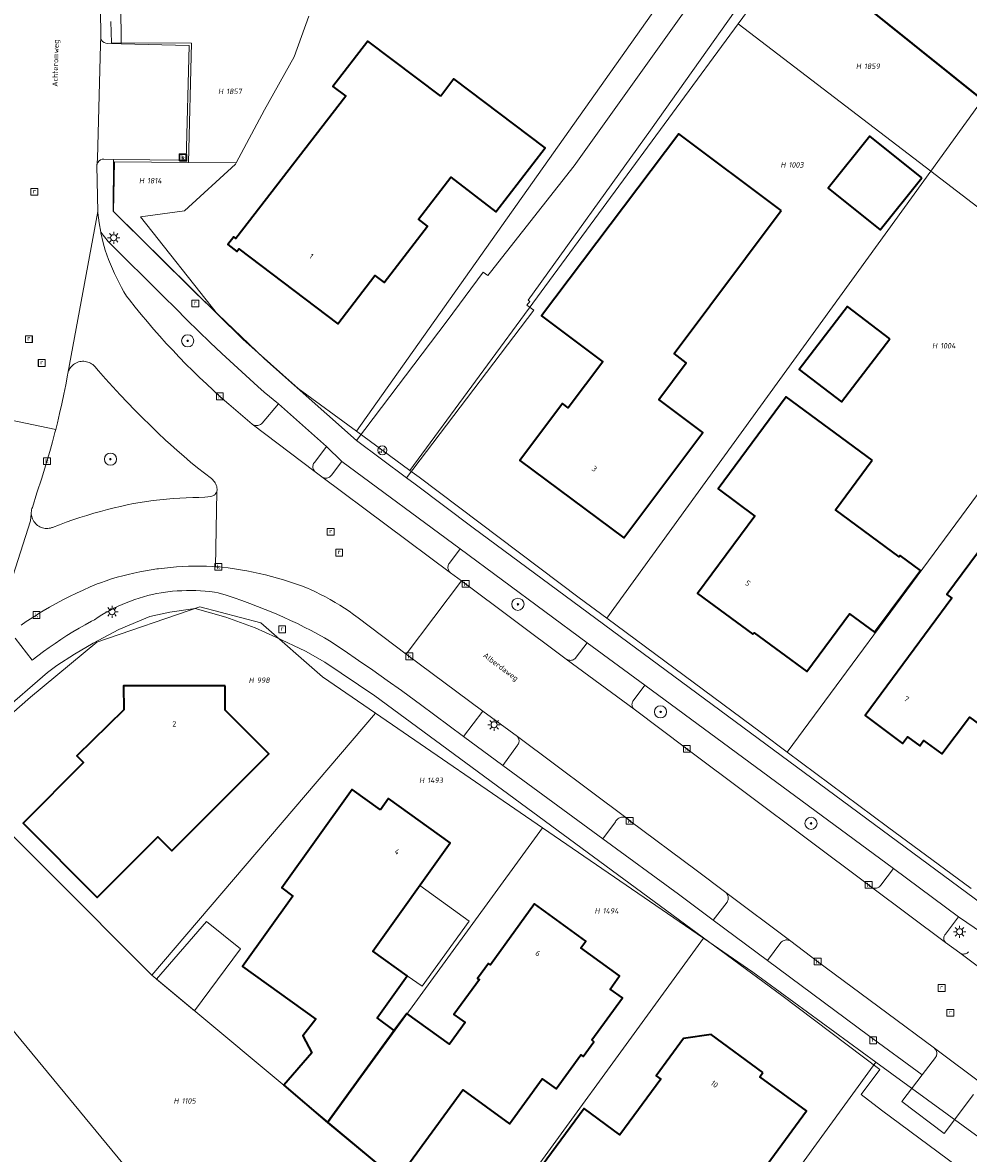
# Model space of a CAD drawing. Header units: metres. Extents: x 250001 to 257773, y 598992 to 609118.
# Tile 63 of 256: x 251543 to 251605, y 601337 to 601411. Entities that reach past the tile are written whole.
import ezdxf
from ezdxf.enums import TextEntityAlignment as Align
from ezdxf.lldxf.tags import DXFTag

# ---------------------------------------------------------------- set-up
doc = ezdxf.new("R2010")
doc.units = ezdxf.units.M
for name, color, linetype, lineweight in [('B-WE-GR-BOOM-S', 252, 'Continuous', 25), ('B-WE-GR-GROENVOORZIENING-GV', 252, 'Continuous', 18), ('B-WE-KG-GRENS_PERCEEL-G', 150, 'KG-PERCEEL', 18), ('B-WE-KG-GRENS_PERCEEL-S', 150, 'Continuous', 25), ('B-WE-KL-ET_LS_OV_LICHTMAST-S', 252, 'Continuous', 25), ('B-WE-OG-BEBOUWING-GV', 1, 'Continuous', 35), ('B-WE-OG-BEBOUWING-T18', 7, 'Continuous', 18), ('B-WE-OG-BEBOUWING_LUIFEL-GV', 1, 'Continuous', 18), ('B-WE-OG-BEBOUWING_OVERBOUWING-GV', 1, 'Continuous', 18), ('B-WE-OG-TERREIN_ERF-GV', 7, 'Continuous', 18), ('B-WE-OG-TOPOGRAFIE-T18', 2, 'Continuous', 18), ('B-WE-RI-GWA_KOLK-S', 252, 'Continuous', 25), ('B-WE-RI-GWA_RIOOLPUT-S', 252, 'Continuous', 25), ('B-WE-VH-VERHARDING_GESLOTEN-GV', 252, 'Continuous', 18), ('B-WE-VH-VERHARDING_OPEN-GV', 252, 'Continuous', 18), ('B-WE-VW-AFSLUITPAAL-S', 252, 'Continuous', 25), ('X-XX-AL-REFERENTIE-G', 7, 'Continuous', 18)]:
    doc.layers.add(name, color=color, linetype=linetype, lineweight=lineweight)
doc.styles.add('NLCS-ISO', font='NLCS-ISO.ttf')
doc.styles.add('NLCS-ISO-ANNOTATIEF-T18', font='NLCS-ISO.ttf', dxfattribs={"height": 1.8})
doc.styles.get("Standard").update_dxf_attribs({"font": 'NLCS-ISO.ttf'})
tags = doc.linetypes.add('KG-PERCEEL', pattern='A,5.5,-2,["P",Standard,S=1.8,R=0,X=-0.5,Y=-0.9],-2,5.5,-2,[5,NLCS.SHX,S=0.75,R=0,X=0,Y=0],-2', length=19).pattern_tags.tags
tags[6] = DXFTag(74, 10)

# ---------------------------------------------------------------- blocks, each defined once
blk = doc.blocks.new('SKG-PERCEELNUMMER-SO')
at = {"style": 'NLCS-ISO', "oblique": 10, "flags": 1}
blk.add_attdef('GEMEENTECODE', text='', height=1.8, dxfattribs=at).set_placement((0, 2.55), align=Align.MIDDLE_CENTER)
at = {"style": 'NLCS-ISO', "oblique": 10}
blk.add_attdef('SECTIE', text='', height=1.8, dxfattribs=at).set_placement((-0.5, 0), align=Align.MIDDLE_RIGHT)
blk.add_attdef('PERCEELNUMMER', text='', height=1.8, dxfattribs=at).set_placement((0.5, 0), align=Align.MIDDLE_LEFT)
blk = doc.blocks.new('BS2021-132-Xref-KAD-20210617')
at = {"layer": 'B-WE-KG-GRENS_PERCEEL-G', "flags": 128}
for points in [[(251590.34, 601410.783), (251593.971, 601415.727), (251606.356, 601405.754)], [(251565.282, 601384.015), (251586.391, 601413.873)], [(251549.204, 601409.538), (251549.164, 601410.934)], [(251562.156, 601411.287), (251561.188, 601408.614), (251559.236, 601405.126), (251557.382, 601401.651)], [(251568.792, 601381.437), (251590.34, 601410.783)], [(251590.34, 601410.783), (251602.981, 601401.096)], [(251549.204, 601409.538), (251554.454, 601409.511), (251554.258, 601401.677)], [(251602.981, 601401.096), (251606.356, 601405.754)], [(251554.258, 601401.677), (251549.384, 601401.717), (251549.327, 601398.452), (251556.165, 601391.707)], [(251557.382, 601401.651), (251557.332, 601401.557), (251554.001, 601398.494), (251551.111, 601398.091)], [(251557.382, 601401.651), (251554.258, 601401.677)], [(251602.981, 601401.096), (251581.708, 601371.733)], [(251602.981, 601401.096), (251614.957, 601391.919)], [(251556.165, 601391.707), (251551.111, 601398.091)], [(251556.165, 601391.707), (251557.829, 601390.065), (251561.458, 601386.823)], [(251614.957, 601391.919), (251593.563, 601362.938)], [(251561.458, 601386.823), (251565.282, 601384.015)], [(251565.282, 601384.015), (251568.792, 601381.437)], [(251568.792, 601381.437), (251569.406, 601380.986), (251579.895, 601373.076), (251581.708, 601371.733)], [(251538.408, 601361.757), (251543.878, 601366.533), (251548.224, 601370.148), (251555.006, 601372.485), (251558.997, 601371.428)], [(251558.997, 601371.428), (251563.055, 601367.884), (251566.537, 601365.492)], [(251581.708, 601371.733), (251591.879, 601364.198), (251593.563, 601362.938)], [(251551.846, 601348.278), (251566.537, 601365.492)], [(251577.503, 601357.963), (251566.537, 601365.492)], [(251593.563, 601362.938), (251600.135, 601358.023), (251605.629, 601353.979)], [(251538.408, 601361.757), (251551.846, 601348.278)], [(251577.503, 601357.963), (251563.416, 601338.623)], [(251588.059, 601350.714), (251577.503, 601357.963)], [(251535.199, 601353.774), (251563.642, 601319.285)], [(251588.059, 601350.714), (251573.289, 601330.385)], [(251599.387, 601342.574), (251591.306, 601348.485), (251588.059, 601350.714)], [(251551.846, 601348.278), (251563.416, 601338.623)], [(251599.387, 601342.574), (251584.028, 601321.426)], [(251637.366, 601313.752), (251635.343, 601315.532), (251625.722, 601322.925), (251607.458, 601336.67), (251599.387, 601342.574)], [(251563.416, 601338.623), (251573.289, 601330.385)]]:
    blk.add_lwpolyline(points, dxfattribs=at)
at = {"layer": 'B-WE-KG-GRENS_PERCEEL-S', "xscale": 0.2, "yscale": 0.2, "zscale": 0.2}
for p, values in [((251598.505, 601407.992), {'PERCEELNUMMER': '1859', 'SECTIE': 'H'}), ((251556.628, 601406.341), {'PERCEELNUMMER': '1857', 'SECTIE': 'H'}), ((251593.554, 601401.512), {'PERCEELNUMMER': '1003', 'SECTIE': 'H'}), ((251551.435, 601400.475), {'PERCEELNUMMER': '1814', 'SECTIE': 'H'}), ((251603.509, 601389.631), {'PERCEELNUMMER': '1004', 'SECTIE': 'H'}), ((251558.635, 601367.655), {'PERCEELNUMMER': '998', 'SECTIE': 'H'}), ((251569.825, 601361.075), {'PERCEELNUMMER': '1493', 'SECTIE': 'H'}), ((251581.345, 601352.505), {'PERCEELNUMMER': '1494', 'SECTIE': 'H'}), ((251553.703, 601340.016), {'PERCEELNUMMER': '1105', 'SECTIE': 'H'})]:
    blk.add_blockref('SKG-PERCEELNUMMER-SO', p, dxfattribs=at).add_auto_attribs(values)
blk = doc.blocks.new('SVW-AFSLUITPAAL-SO')
at = {"lineweight": 18}
blk.add_circle((0, 0), 1.5, dxfattribs=at)
at = {"lineweight": 18, "style": 'NLCS-ISO'}
blk.add_text('af', height=1.8, dxfattribs=at).set_placement((0, 0), align=Align.MIDDLE_CENTER)
blk = doc.blocks.new('SKL-ET_OV_LICHTMAST-SO')
at = {"color": 0, "linetype": 'ByBlock', "lineweight": 18}
for points in [[(-1.25, 0), (-2, 0)], [(-1.41, 1.41), (-0.88, 0.88)], [(0, 2), (0, 1.25)], [(0.88, 0.88), (1.41, 1.41)], [(2, 0), (1.25, 0)], [(-1.41, -1.41), (-0.88, -0.88)], [(0, -1.25), (0, -2)], [(0.88, -0.88), (1.41, -1.41)]]:
    blk.add_lwpolyline(points, dxfattribs=at)
blk.add_circle((0, 0), 1, dxfattribs=at)
blk = doc.blocks.new('SRI-KOLK-SO')
at = {"color": 0, "linetype": 'ByBlock', "lineweight": 18}
blk.add_lwpolyline([(-1.125, -1.125), (1.125, -1.125), (1.125, 1.125), (-1.125, 1.125)], close=True, dxfattribs=at)
at = {"color": 0, "linetype": 'ByBlock', "lineweight": 18, "style": 'NLCS-ISO'}
blk.add_text('k', height=1.5, dxfattribs=at).set_placement((0, 0), align=Align.MIDDLE_CENTER)
blk = doc.blocks.new('SRI-PUT_INSPECTIEPUT_RIOOLPUT-SO')
at = {"color": 0, "linetype": 'ByBlock', "lineweight": 18}
blk.add_lwpolyline([(-1.12, -1.12), (1.12, -1.12), (1.12, 1.12), (-1.12, 1.12)], close=True, dxfattribs=at)
at = {"color": 0, "linetype": 'ByBlock', "lineweight": 18, "style": 'NLCS-ISO'}
blk.add_text('r', height=1.5, dxfattribs=at).set_placement((0, 0.28), align=Align.MIDDLE_CENTER)
blk = doc.blocks.new('SGR-BOOM_01-SO')
at = {"linetype": 'ByBlock', "lineweight": 18}
h = blk.add_hatch(color=0, dxfattribs=at)
h.dxf.hatch_style = 1
edge = h.paths.add_edge_path()
edge.add_arc((0, 0), 0.25, 0, 360)
at = {"color": 0, "linetype": 'ByBlock', "lineweight": 18}
for radius in [2, 0.25]:
    blk.add_circle((0, 0), radius, dxfattribs=at)
blk = doc.blocks.new('BS2021-132-Xref-BGT-GRIJS-20210617-aangepast')
at = {"layer": 'B-WE-GR-GROENVOORZIENING-GV', "flags": 128}
for points in [[(251593.407, 601416.263), (251629.902, 601386.95)], [(251542.868, 601370.41), (251543.986, 601368.981), (251544.355, 601369.265), (251544.729, 601369.543), (251545.108, 601369.814), (251545.491, 601370.079), (251545.879, 601370.337), (251546.271, 601370.589), (251546.668, 601370.834), (251547.068, 601371.071), (251547.473, 601371.302), (251547.881, 601371.527), (251548.072, 601371.628), (251548.321, 601371.793), (251548.573, 601371.95), (251548.83, 601372.101), (251549.091, 601372.245), (251549.356, 601372.383), (251549.625, 601372.512), (251549.896, 601372.635), (251550.171, 601372.75), (251550.449, 601372.858), (251550.73, 601372.958), (251551.013, 601373.051), (251551.299, 601373.136), (251551.587, 601373.214), (251551.877, 601373.283), (251552.168, 601373.345), (251552.462, 601373.399), (251552.6, 601373.422), (251552.903, 601373.463), (251553.206, 601373.496), (251553.511, 601373.521), (251553.816, 601373.538), (251554.121, 601373.548), (251554.427, 601373.549), (251554.732, 601373.542), (251555.037, 601373.527), (251555.342, 601373.504), (251555.646, 601373.474), (251555.949, 601373.435), (251556.204, 601373.396), (251556.724, 601373.234), (251557.242, 601373.064), (251557.757, 601372.886), (251558.269, 601372.701), (251558.779, 601372.509), (251559.285, 601372.309), (251559.789, 601372.101), (251560.042, 601371.994), (251560.5, 601371.794), (251560.955, 601371.587), (251561.407, 601371.373), (251561.855, 601371.152), (251562.299, 601370.923), (251562.74, 601370.687), (251563.177, 601370.445), (251563.517, 601370.249), (251564.47, 601369.609), (251565.418, 601368.962), (251566.362, 601368.308), (251567.301, 601367.648), (251568.236, 601366.982), (251569.166, 601366.308), (251569.492, 601366.07), (251572.313, 601363.957), (251573.582, 601365.631), (251568.549, 601369.367), (251565.385, 601371.761), (251565.093, 601371.977), (251564.796, 601372.185), (251564.494, 601372.388), (251564.189, 601372.584), (251563.879, 601372.773), (251563.564, 601372.955), (251563.246, 601373.13), (251562.924, 601373.298), (251562.599, 601373.459), (251562.27, 601373.612), (251562.064, 601373.704), (251561.677, 601373.852), (251561.287, 601373.993), (251560.894, 601374.126), (251560.499, 601374.251), (251560.102, 601374.369), (251559.702, 601374.479), (251559.301, 601374.582), (251558.897, 601374.676), (251558.492, 601374.763), (251558.085, 601374.842), (251557.677, 601374.913), (251557.267, 601374.976), (251556.856, 601375.032), (251556.444, 601375.079), (251556.212, 601375.102), (251556.023, 601375.113), (251555.819, 601375.126), (251555.426, 601375.141), (251555.032, 601375.149), (251554.639, 601375.149), (251554.245, 601375.141), (251553.852, 601375.125), (251553.459, 601375.1), (251553.067, 601375.068), (251552.675, 601375.028), (251552.284, 601374.98), (251552.175, 601374.965), (251551.798, 601374.91), (251551.421, 601374.847), (251551.047, 601374.777), (251550.673, 601374.698), (251550.302, 601374.612), (251549.932, 601374.517), (251549.565, 601374.416), (251549.199, 601374.306), (251548.837, 601374.189), (251548.476, 601374.064), (251548.246, 601373.98), (251547.791, 601373.784), (251547.339, 601373.581), (251546.891, 601373.37), (251546.446, 601373.152), (251546.004, 601372.928), (251545.566, 601372.696), (251545.132, 601372.457), (251544.702, 601372.211), (251544.455, 601372.065), (251544.27, 601371.935), (251543.586, 601371.509), (251543.264, 601371.272)]]:
    blk.add_lwpolyline(points, dxfattribs=at)
for points in [[(251554.911, 601390.593), (251554.149, 601391.339), (251553.392, 601392.09), (251552.642, 601392.847), (251548.983, 601396.48), (251548.49, 601397.082), (251548.497, 601397.043), (251548.649, 601396.398), (251548.792, 601395.909), (251548.891, 601395.613), (251549.006, 601395.297), (251549.128, 601394.983), (251549.258, 601394.673), (251549.395, 601394.366), (251549.539, 601394.062), (251549.691, 601393.761), (251549.849, 601393.465), (251550.015, 601393.172), (251550.187, 601392.883), (251550.372, 601392.645), (251550.76, 601392.156), (251551.155, 601391.672), (251551.556, 601391.193), (251551.963, 601390.719), (251552.376, 601390.25), (251552.794, 601389.787), (251553.219, 601389.329), (251553.65, 601388.877), (251554.086, 601388.43), (251554.528, 601387.988), (251554.976, 601387.553), (251555.429, 601387.123), (251556.31, 601386.302), (251556.897, 601385.784), (251557.675, 601385.134), (251558.436, 601384.47), (251558.503, 601384.431), (251558.561, 601384.407), (251558.622, 601384.391), (251558.685, 601384.383), (251558.748, 601384.382), (251558.811, 601384.389), (251558.873, 601384.405), (251558.932, 601384.428), (251558.987, 601384.458), (251559.039, 601384.495), (251559.085, 601384.538), (251560.17, 601385.806), (251559.227, 601386.57), (251558.802, 601386.951), (251558.013, 601387.668), (251557.229, 601388.39), (251556.451, 601389.119), (251555.678, 601389.853)], [(251564.325, 601382.015), (251563.315, 601383.016), (251562.538, 601381.979), (251562.5, 601381.935), (251562.469, 601381.885), (251562.445, 601381.832), (251562.429, 601381.776), (251562.42, 601381.719), (251562.419, 601381.661), (251562.426, 601381.603), (251562.441, 601381.547), (251562.463, 601381.493), (251562.493, 601381.443), (251562.529, 601381.397), (251562.575, 601381.354), (251563.016, 601381.016), (251563.047, 601380.996), (251563.1, 601380.97), (251563.156, 601380.95), (251563.214, 601380.939), (251563.274, 601380.935), (251563.333, 601380.939), (251563.391, 601380.952), (251563.448, 601380.972), (251563.5, 601380.999), (251563.549, 601381.033), (251563.593, 601381.073), (251563.631, 601381.119)], [(251580.417, 601370.11), (251572.088, 601376.292), (251571.386, 601375.354), (251571.355, 601375.31), (251571.327, 601375.258), (251571.306, 601375.202), (251571.292, 601375.144), (251571.287, 601375.084), (251571.289, 601375.025), (251571.3, 601374.966), (251571.318, 601374.909), (251571.344, 601374.856), (251571.376, 601374.806), (251571.415, 601374.76), (251571.46, 601374.721), (251572.18, 601374.175), (251579.059, 601369.046), (251579.111, 601369.014), (251579.166, 601368.989), (251579.225, 601368.972), (251579.284, 601368.963), (251579.345, 601368.962), (251579.405, 601368.969), (251579.463, 601368.983), (251579.519, 601369.006), (251579.572, 601369.035), (251579.621, 601369.071), (251579.664, 601369.113), (251579.701, 601369.161)], [(251600.534, 601355.294), (251584.204, 601367.323), (251583.454, 601366.304), (251583.431, 601366.272), (251583.405, 601366.222), (251583.385, 601366.168), (251583.373, 601366.113), (251583.369, 601366.056), (251583.373, 601365.999), (251583.385, 601365.944), (251583.405, 601365.891), (251583.432, 601365.84), (251583.465, 601365.795), (251583.505, 601365.754), (251586.969, 601363.147), (251598.905, 601354.213), (251599.086, 601354.071), (251599.133, 601354.042), (251599.187, 601354.018), (251599.244, 601354.001), (251599.302, 601353.991), (251599.362, 601353.99), (251599.421, 601353.997), (251599.479, 601354.011), (251599.534, 601354.033), (251599.586, 601354.063), (251599.633, 601354.099), (251599.675, 601354.141), (251599.711, 601354.188)]]:
    blk.add_lwpolyline(points, close=True, dxfattribs=at)
at = {"layer": 'B-WE-OG-BEBOUWING-GV', "flags": 128}
for points in [[(251570.81, 601406.03), (251566.029, 601409.63), (251563.73, 601406.67), (251564.579, 601406.02), (251557.369, 601396.68), (251557.23, 601396.79), (251556.839, 601396.28), (251557.429, 601395.819), (251557.559, 601396), (251564.049, 601391.06), (251566.48, 601394.239), (251567.089, 601393.78), (251569.95, 601397.489), (251569.353, 601397.949), (251571.472, 601400.702), (251574.44, 601398.418), (251577.679, 601402.63), (251571.663, 601407.16)], [(251593.159, 601398.506), (251586.448, 601403.559), (251577.42, 601391.599), (251581.459, 601388.579), (251579.19, 601385.55), (251578.809, 601385.839), (251576, 601382.089), (251582.829, 601377), (251588.016, 601383.935), (251585.125, 601386.097), (251586.934, 601388.516), (251586.133, 601389.116)], [(251602.408, 601400.658), (251598.985, 601403.402), (251596.247, 601399.986), (251599.67, 601397.242)], [(251600.305, 601390.074), (251597.526, 601392.205), (251594.354, 601388.069), (251597.133, 601385.938)], [(251599.135, 601382.114), (251593.494, 601386.28), (251589.026, 601380.229), (251591.442, 601378.444), (251587.682, 601373.351), (251591.299, 601370.68), (251591.382, 601370.78), (251594.85, 601368.219), (251597.654, 601372.016), (251599.296, 601370.803), (251602.302, 601374.873), (251600.974, 601375.852), (251600.915, 601375.772), (251596.73, 601378.859)], [(251614.329, 601373.17), (251607.64, 601378.13), (251604.049, 601373.28), (251604.38, 601373.04), (251598.67, 601365.339), (251601.13, 601363.5), (251601.459, 601363.939), (251602.26, 601363.349), (251602.519, 601363.699), (251603.72, 601362.81), (251605.53, 601365.227), (251607.432, 601363.83)], [(251556.67, 601367.28), (251549.98, 601367.29), (251550.016, 601365.701), (251546.929, 601362.68), (251547.369, 601362.25), (251543.39, 601358.27), (251548.26, 601353.39), (251552.239, 601357.359), (251553.149, 601356.449), (251559.529, 601362.81), (251556.654, 601365.689)], [(251566.859, 601359.15), (251565, 601360.469), (251560.38, 601354.01), (251561.109, 601353.479), (251557.799, 601348.839), (251562.621, 601345.397), (251561.759, 601344.287), (251562.353, 601343.185), (251560.522, 601341.049), (251563.38, 601338.599), (251567.764, 601344.634), (251566.643, 601345.467), (251568.619, 601348.229), (251566.35, 601349.859), (251571.44, 601356.969), (251567.38, 601359.88)], [(251591.97, 601341.89), (251588.559, 601344.39), (251586.75, 601344.109), (251584.959, 601341.67), (251585.26, 601341.449), (251582.57, 601337.79), (251580.22, 601339.51), (251574.79, 601332.109), (251581.089, 601327.489), (251587.1, 601335.689), (251590.38, 601333.29), (251594.829, 601339.359), (251591.769, 601341.609)]]:
    blk.add_lwpolyline(points, close=True, dxfattribs=at)
blk.add_lwpolyline([(251567.997, 601334.896), (251572.257, 601340.753), (251575.32, 601338.52), (251577.48, 601341.479), (251578.399, 601340.819), (251580.019, 601343.04), (251580.16, 601342.939), (251580.869, 601343.91), (251580.73, 601344.02), (251582.739, 601346.79), (251581.94, 601347.369), (251582.559, 601348.229), (251580.019, 601350.069), (251580.35, 601350.51), (251576.98, 601352.959), (251574.07, 601348.959), (251573.94, 601349.05), (251573.23, 601348.069), (251573.35, 601347.989), (251571.679, 601345.689), (251572.41, 601345.16), (251571.38, 601343.739), (251568.589, 601345.77), (251567.764, 601344.634), (251563.38, 601338.599), (251566.809, 601335.76)], dxfattribs=at)
at = {"layer": 'B-WE-OG-BEBOUWING_LUIFEL-GV', "flags": 128}
blk.add_lwpolyline([(251569.435, 601354.169), (251566.35, 601349.859), (251568.619, 601348.229), (251569.592, 601347.564), (251572.691, 601351.827)], close=True, dxfattribs=at)
at = {"layer": 'B-WE-OG-BEBOUWING_OVERBOUWING-GV', "flags": 128}
blk.add_lwpolyline([(251557.673, 601350.018), (251555.435, 601351.799), (251552.155, 601348.024), (251554.654, 601345.933)], close=True, dxfattribs=at)
at = {"layer": 'B-WE-OG-TERREIN_ERF-GV', "flags": 128}
for points in [[(251549.815, 601412.066), (251549.83, 601409.465), (251554.29, 601409.359), (251554.1, 601401.819), (251549.335, 601401.873), (251549.313, 601398.475), (251554.679, 601393.14), (251559.234, 601388.764), (251565.277, 601383.394), (251571.244, 601391.268), (251573.591, 601394.461), (251573.895, 601394.234), (251574.075, 601394.474), (251579.57, 601401.459), (251589.976, 601416.026)], [(251629.902, 601386.95), (251593.407, 601416.263), (251584.579, 601403.8), (251576.552, 601392.62), (251576.654, 601392.546), (251576.474, 601392.306), (251576.779, 601392.078), (251576.921, 601391.972), (251568.571, 601380.952), (251569.13, 601380.531), (251572.937, 601377.662), (251607.345, 601352.214)], [(251611.51, 601330.689), (251599.76, 601339.4), (251598.41, 601340.43), (251599.649, 601342.079), (251593.2, 601346.942), (251566.492, 601366.628), (251563.207, 601368.841), (251561.925, 601369.56), (251559.994, 601370.487), (251558.624, 601371.101), (251556.702, 601371.789), (251554.692, 601372.357), (251554.384, 601372.33), (251553.035, 601372.136), (251551.72, 601371.844), (251549.688, 601370.982), (251547.994, 601370.092), (251546.764, 601369.373), (251545.606, 601368.617), (251545.001, 601368.163), (251541.841, 601365.449)], [(251566.809, 601335.76), (251563.38, 601338.599), (251560.522, 601341.049), (251562.353, 601343.185), (251561.759, 601344.287), (251562.621, 601345.397), (251557.799, 601348.839), (251561.109, 601353.479), (251560.38, 601354.01), (251565, 601360.469), (251566.859, 601359.15), (251567.38, 601359.88), (251571.44, 601356.969), (251566.35, 601349.859), (251568.619, 601348.229), (251566.643, 601345.467), (251567.764, 601344.634), (251568.589, 601345.77), (251571.38, 601343.739), (251572.41, 601345.16), (251571.679, 601345.689), (251573.35, 601347.989), (251573.23, 601348.069), (251573.94, 601349.05), (251574.07, 601348.959), (251576.98, 601352.959), (251580.35, 601350.51), (251580.019, 601350.069), (251582.559, 601348.229), (251581.94, 601347.369), (251582.739, 601346.79), (251580.73, 601344.02), (251580.869, 601343.91), (251580.16, 601342.939), (251580.019, 601343.04), (251578.399, 601340.819), (251577.48, 601341.479), (251575.32, 601338.52), (251572.257, 601340.753), (251567.997, 601334.896)]]:
    blk.add_lwpolyline(points, dxfattribs=at)
for points in [[(251570.81, 601406.03), (251571.663, 601407.16), (251577.679, 601402.63), (251574.44, 601398.418), (251571.472, 601400.702), (251569.353, 601397.949), (251569.95, 601397.489), (251567.089, 601393.78), (251566.48, 601394.239), (251564.049, 601391.06), (251557.559, 601396), (251557.429, 601395.819), (251556.839, 601396.28), (251557.23, 601396.79), (251557.369, 601396.68), (251564.579, 601406.02), (251563.73, 601406.67), (251566.029, 601409.63)], [(251586.133, 601389.116), (251586.934, 601388.516), (251585.125, 601386.097), (251588.016, 601383.935), (251582.829, 601377), (251576, 601382.089), (251578.809, 601385.839), (251579.19, 601385.55), (251581.459, 601388.579), (251577.42, 601391.599), (251586.448, 601403.559), (251593.159, 601398.506)], [(251599.67, 601397.242), (251596.247, 601399.986), (251598.985, 601403.402), (251602.408, 601400.658)], [(251597.133, 601385.938), (251594.354, 601388.069), (251597.526, 601392.205), (251600.305, 601390.074)], [(251599.135, 601382.114), (251596.73, 601378.859), (251600.915, 601375.772), (251600.974, 601375.852), (251602.302, 601374.873), (251599.296, 601370.803), (251597.654, 601372.016), (251594.85, 601368.219), (251591.382, 601370.78), (251591.299, 601370.68), (251587.682, 601373.351), (251591.442, 601378.444), (251589.026, 601380.229), (251593.494, 601386.28)], [(251607.64, 601378.13), (251614.329, 601373.17), (251607.432, 601363.83), (251605.53, 601365.227), (251603.72, 601362.81), (251602.519, 601363.699), (251602.26, 601363.349), (251601.459, 601363.939), (251601.13, 601363.5), (251598.67, 601365.339), (251604.38, 601373.04), (251604.049, 601373.28)], [(251553.149, 601356.449), (251552.239, 601357.359), (251548.26, 601353.39), (251543.39, 601358.27), (251547.369, 601362.25), (251546.929, 601362.68), (251550.016, 601365.701), (251549.98, 601367.29), (251556.67, 601367.28), (251556.654, 601365.689), (251559.529, 601362.81)], [(251554.654, 601345.933), (251552.155, 601348.024), (251555.435, 601351.799), (251557.673, 601350.018)], [(251581.089, 601327.489), (251574.79, 601332.109), (251580.22, 601339.51), (251582.57, 601337.79), (251585.26, 601341.449), (251584.959, 601341.67), (251586.75, 601344.109), (251588.559, 601344.39), (251591.97, 601341.89), (251591.769, 601341.609), (251594.829, 601339.359), (251590.38, 601333.29), (251587.1, 601335.689)]]:
    blk.add_lwpolyline(points, close=True, dxfattribs=at)
at = {"layer": 'B-WE-VH-VERHARDING_GESLOTEN-GV', "flags": 128}
blk.add_lwpolyline([(251593.407, 601416.263), (251591.241, 601417.797), (251589.976, 601416.026), (251579.57, 601401.459), (251574.075, 601394.474), (251573.895, 601394.234), (251573.591, 601394.461), (251571.244, 601391.268), (251565.277, 601383.394), (251568.571, 601380.952), (251576.921, 601391.972), (251576.779, 601392.078), (251576.474, 601392.306), (251576.654, 601392.546), (251576.552, 601392.62), (251584.579, 601403.8)], close=True, dxfattribs=at)
blk.add_lwpolyline([(251614.241, 601342.746), (251604.89, 601349.737), (251603.964, 601350.42), (251599.086, 601354.071), (251598.905, 601354.213), (251586.969, 601363.147), (251583.505, 601365.754), (251579.059, 601369.046), (251572.18, 601374.175), (251568.549, 601369.367), (251573.582, 601365.631), (251575.844, 601363.951), (251583.046, 601358.57), (251583.223, 601358.417), (251587.578, 601355.168), (251589.521, 601353.719), (251593.796, 601350.522), (251595.558, 601349.179), (251600.104, 601345.8), (251603.223, 601343.483), (251606.532, 601341.013)], dxfattribs=at)
at = {"layer": 'B-WE-VH-VERHARDING_OPEN-GV', "flags": 128}
for points in [[(251540.08, 601385.262), (251545.533, 601384.118), (251545.643, 601384.557), (251545.791, 601385.183), (251545.932, 601385.811), (251546.065, 601386.44), (251546.191, 601387.071), (251546.308, 601387.704), (251546.309, 601387.71), (251546.324, 601387.799), (251548.3, 601398.446), (251548.234, 601401.455), (251548.268, 601401.917), (251548.468, 601409.413), (251548.488, 601409.937), (251548.371, 601420.651)], [(251607.345, 601352.214), (251572.937, 601377.662), (251569.13, 601380.531), (251568.571, 601380.952), (251565.277, 601383.394), (251559.234, 601388.764), (251554.679, 601393.14), (251549.313, 601398.475), (251549.335, 601401.873), (251548.699, 601401.896), (251548.582, 601401.882), (251548.473, 601401.839), (251548.378, 601401.769), (251548.303, 601401.678), (251548.255, 601401.571), (251548.234, 601401.455), (251548.3, 601398.446), (251548.298, 601398.352), (251548.38, 601397.695), (251548.49, 601397.082), (251548.983, 601396.48), (251552.642, 601392.847), (251553.392, 601392.09), (251554.149, 601391.339), (251554.911, 601390.593), (251555.678, 601389.853), (251556.451, 601389.119), (251557.229, 601388.39), (251558.013, 601387.668), (251558.802, 601386.951), (251559.227, 601386.57), (251560.17, 601385.806), (251563.315, 601383.016), (251564.325, 601382.015), (251572.088, 601376.292), (251580.417, 601370.11), (251584.204, 601367.323), (251600.534, 601355.294), (251604.808, 601352.111), (251606.382, 601351.046)], [(251541.063, 601369.352), (251543.888, 601378.134), (251543.933, 601378.581), (251543.932, 601378.584), (251543.93, 601378.671), (251543.936, 601378.759), (251543.949, 601378.846), (251543.971, 601378.931), (251544, 601379.014), (251544.297, 601379.974), (251544.628, 601380.927), (251545.193, 601382.842), (251545.322, 601383.311), (251545.486, 601383.933), (251545.533, 601384.118), (251540.08, 601385.262)], [(251543.264, 601371.272), (251543.586, 601371.509), (251544.27, 601371.935), (251544.455, 601372.065), (251544.702, 601372.211), (251545.132, 601372.457), (251545.566, 601372.696), (251546.004, 601372.928), (251546.446, 601373.152), (251546.891, 601373.37), (251547.339, 601373.581), (251547.791, 601373.784), (251548.246, 601373.98), (251548.476, 601374.064), (251548.837, 601374.189), (251549.199, 601374.306), (251549.565, 601374.416), (251549.932, 601374.517), (251550.302, 601374.612), (251550.673, 601374.698), (251551.047, 601374.777), (251551.421, 601374.847), (251551.798, 601374.91), (251552.175, 601374.965), (251552.284, 601374.98), (251552.675, 601375.028), (251553.067, 601375.068), (251553.459, 601375.1), (251553.852, 601375.125), (251554.245, 601375.141), (251554.639, 601375.149), (251555.032, 601375.149), (251555.426, 601375.141), (251555.819, 601375.126), (251556.023, 601375.113), (251556.11, 601380.064), (251556.095, 601380.02), (251556.068, 601379.965), (251556.034, 601379.913), (251555.994, 601379.866), (251555.948, 601379.824), (251555.898, 601379.789), (251555.843, 601379.761), (251555.784, 601379.74), (251555.724, 601379.727), (251555.328, 601379.684), (251554.927, 601379.667), (251554.545, 601379.662), (251554.109, 601379.649), (251553.673, 601379.627), (251553.238, 601379.598), (251552.804, 601379.561), (251552.37, 601379.516), (251551.937, 601379.463), (251551.505, 601379.402), (251551.074, 601379.333), (251550.644, 601379.256), (251550.216, 601379.171), (251549.79, 601379.078), (251549.366, 601378.978), (251548.943, 601378.87), (251548.486, 601378.751), (251548.028, 601378.624), (251547.572, 601378.488), (251547.118, 601378.346), (251546.667, 601378.195), (251546.219, 601378.037), (251545.773, 601377.872), (251545.33, 601377.699), (251545.282, 601377.681), (251545.196, 601377.655), (251545.109, 601377.637), (251545.019, 601377.627), (251544.929, 601377.625), (251544.84, 601377.631), (251544.751, 601377.645), (251544.664, 601377.666), (251544.579, 601377.696), (251544.497, 601377.732), (251544.419, 601377.776), (251544.345, 601377.827), (251544.275, 601377.884), (251544.211, 601377.947), (251544.153, 601378.016), (251544.101, 601378.089), (251544.056, 601378.167), (251544.018, 601378.248), (251543.986, 601378.325), (251543.961, 601378.409), (251543.942, 601378.496), (251543.933, 601378.581), (251543.888, 601378.134), (251541.063, 601369.352)], [(251541.841, 601365.449), (251545.001, 601368.163), (251545.606, 601368.617), (251546.764, 601369.373), (251547.994, 601370.092), (251549.688, 601370.982), (251551.72, 601371.844), (251553.035, 601372.136), (251554.384, 601372.33), (251554.692, 601372.357), (251556.702, 601371.789), (251558.624, 601371.101), (251559.994, 601370.487), (251561.925, 601369.56), (251563.207, 601368.841), (251566.492, 601366.628), (251593.2, 601346.942), (251599.649, 601342.079), (251598.41, 601340.43), (251599.76, 601339.4), (251611.51, 601330.689)], [(251605.791, 601340.445), (251603.861, 601337.869), (251601.085, 601339.969), (251602.423, 601341.721), (251598.909, 601344.307), (251592.27, 601349.237), (251588.706, 601351.89), (251586.419, 601353.594), (251581.451, 601357.23), (251574.885, 601362.054), (251572.313, 601363.957), (251569.492, 601366.07), (251569.166, 601366.308), (251568.236, 601366.982), (251567.301, 601367.648), (251566.362, 601368.308), (251565.418, 601368.962), (251564.47, 601369.609), (251563.517, 601370.249), (251563.177, 601370.445), (251562.74, 601370.687), (251562.299, 601370.923), (251561.855, 601371.152), (251561.407, 601371.373), (251560.955, 601371.587), (251560.5, 601371.794), (251560.042, 601371.994), (251559.789, 601372.101), (251559.285, 601372.309), (251558.779, 601372.509), (251558.269, 601372.701), (251557.757, 601372.886), (251557.242, 601373.064), (251556.724, 601373.234), (251556.204, 601373.396), (251555.949, 601373.435), (251555.646, 601373.474), (251555.342, 601373.504), (251555.037, 601373.527), (251554.732, 601373.542), (251554.427, 601373.549), (251554.121, 601373.548), (251553.816, 601373.538), (251553.511, 601373.521), (251553.206, 601373.496), (251552.903, 601373.463), (251552.6, 601373.422), (251552.462, 601373.399), (251552.168, 601373.345), (251551.877, 601373.283), (251551.587, 601373.214), (251551.299, 601373.136), (251551.013, 601373.051), (251550.73, 601372.958), (251550.449, 601372.858), (251550.171, 601372.75), (251549.896, 601372.635), (251549.625, 601372.512), (251549.356, 601372.383), (251549.091, 601372.245), (251548.83, 601372.101), (251548.573, 601371.95), (251548.321, 601371.793), (251548.072, 601371.628), (251547.881, 601371.527), (251547.473, 601371.302), (251547.068, 601371.071), (251546.668, 601370.834), (251546.271, 601370.589), (251545.879, 601370.337), (251545.491, 601370.079), (251545.108, 601369.814), (251544.729, 601369.543), (251544.355, 601369.265), (251543.986, 601368.981), (251542.868, 601370.41)], [(251606.382, 601351.046), (251604.808, 601352.111), (251603.945, 601350.978), (251603.912, 601350.937), (251603.883, 601350.889), (251603.862, 601350.836), (251603.848, 601350.782), (251603.841, 601350.725), (251603.843, 601350.669), (251603.852, 601350.613), (251603.87, 601350.56), (251603.894, 601350.509), (251603.926, 601350.462), (251603.964, 601350.42), (251604.89, 601349.737), (251604.916, 601349.721), (251604.97, 601349.695), (251605.027, 601349.677), (251605.085, 601349.667), (251605.145, 601349.664), (251605.204, 601349.67), (251605.262, 601349.683), (251605.318, 601349.704), (251605.371, 601349.732), (251605.419, 601349.767), (251605.462, 601349.808)], [(251605.462, 601349.808), (251605.419, 601349.767), (251605.371, 601349.732), (251605.318, 601349.704), (251605.262, 601349.683), (251605.204, 601349.67), (251605.145, 601349.664), (251605.085, 601349.667), (251605.027, 601349.677), (251604.97, 601349.695), (251604.916, 601349.721), (251604.89, 601349.737), (251614.241, 601342.746)], [(251606.532, 601341.013), (251603.223, 601343.483), (251603.239, 601343.469), (251603.28, 601343.425), (251603.315, 601343.377), (251603.344, 601343.323), (251603.365, 601343.267), (251603.379, 601343.208), (251603.385, 601343.148), (251603.383, 601343.088), (251603.373, 601343.028), (251603.355, 601342.971), (251603.329, 601342.916), (251603.297, 601342.865), (251602.423, 601341.721), (251601.085, 601339.969), (251603.861, 601337.869), (251605.791, 601340.445)]]:
    blk.add_lwpolyline(points, dxfattribs=at)
for points in [[(251548.558, 601421.011), (251548.501, 601420.963), (251548.432, 601420.871), (251548.388, 601420.765), (251548.371, 601420.651), (251548.488, 601409.937), (251548.499, 601409.819), (251548.542, 601409.709), (251548.613, 601409.614), (251548.707, 601409.542), (251548.817, 601409.499), (251548.935, 601409.486), (251549.83, 601409.465), (251549.815, 601412.066), (251549.257, 601412.097), (251549.149, 601421.122), (251548.806, 601421.108), (251548.693, 601421.086), (251548.589, 601421.036)], [(251554.29, 601409.359), (251549.83, 601409.465), (251548.935, 601409.486), (251548.817, 601409.499), (251548.707, 601409.542), (251548.613, 601409.614), (251548.542, 601409.709), (251548.499, 601409.819), (251548.488, 601409.937), (251548.468, 601409.413), (251548.268, 601401.917), (251548.234, 601401.455), (251548.255, 601401.571), (251548.303, 601401.678), (251548.378, 601401.769), (251548.473, 601401.839), (251548.582, 601401.882), (251548.699, 601401.896), (251549.335, 601401.873), (251554.1, 601401.819)], [(251558.436, 601384.47), (251557.675, 601385.134), (251556.897, 601385.784), (251556.31, 601386.302), (251555.429, 601387.123), (251554.976, 601387.553), (251554.528, 601387.988), (251554.086, 601388.43), (251553.65, 601388.877), (251553.219, 601389.329), (251552.794, 601389.787), (251552.376, 601390.25), (251551.963, 601390.719), (251551.556, 601391.193), (251551.155, 601391.672), (251550.76, 601392.156), (251550.372, 601392.645), (251550.187, 601392.883), (251550.015, 601393.172), (251549.849, 601393.465), (251549.691, 601393.761), (251549.539, 601394.062), (251549.395, 601394.366), (251549.258, 601394.673), (251549.128, 601394.983), (251549.006, 601395.297), (251548.891, 601395.613), (251548.792, 601395.909), (251548.649, 601396.398), (251548.497, 601397.043), (251548.49, 601397.082), (251548.38, 601397.695), (251548.298, 601398.352), (251548.3, 601398.446), (251546.324, 601387.799), (251546.347, 601387.887), (251546.377, 601387.972), (251546.415, 601388.054), (251546.46, 601388.133), (251546.512, 601388.207), (251546.57, 601388.277), (251546.634, 601388.341), (251546.703, 601388.399), (251546.777, 601388.451), (251546.856, 601388.496), (251546.938, 601388.534), (251547.023, 601388.564), (251547.111, 601388.587), (251547.2, 601388.602), (251547.29, 601388.609), (251547.381, 601388.608), (251547.471, 601388.599), (251547.56, 601388.583), (251547.647, 601388.558), (251547.732, 601388.526), (251547.813, 601388.486), (251547.891, 601388.44), (251547.964, 601388.387), (251548.032, 601388.327), (251548.095, 601388.262), (251548.341, 601387.978), (251548.807, 601387.452), (251549.279, 601386.93), (251549.757, 601386.415), (251550.241, 601385.904), (251550.73, 601385.399), (251551.225, 601384.9), (251551.726, 601384.406), (251552.232, 601383.918), (251552.744, 601383.436), (251553.074, 601383.135), (251553.509, 601382.747), (251553.95, 601382.365), (251554.395, 601381.989), (251554.846, 601381.619), (251555.302, 601381.255), (251555.763, 601380.898), (251555.78, 601380.885), (251555.845, 601380.827), (251555.905, 601380.764), (251555.958, 601380.696), (251556.005, 601380.623), (251556.045, 601380.546), (251556.078, 601380.465), (251556.103, 601380.382), (251556.12, 601380.297), (251556.13, 601380.211), (251556.13, 601380.201), (251556.126, 601380.14), (251556.115, 601380.079), (251556.11, 601380.064), (251556.023, 601375.113), (251556.212, 601375.102), (251556.444, 601375.079), (251556.856, 601375.032), (251557.267, 601374.976), (251557.677, 601374.913), (251558.085, 601374.842), (251558.492, 601374.763), (251558.897, 601374.676), (251559.301, 601374.582), (251559.702, 601374.479), (251560.102, 601374.369), (251560.499, 601374.251), (251560.894, 601374.126), (251561.287, 601373.993), (251561.677, 601373.852), (251562.064, 601373.704), (251562.27, 601373.612), (251562.599, 601373.459), (251562.924, 601373.298), (251563.246, 601373.13), (251563.564, 601372.955), (251563.879, 601372.773), (251564.189, 601372.584), (251564.494, 601372.388), (251564.796, 601372.185), (251565.093, 601371.977), (251565.385, 601371.761), (251568.549, 601369.367), (251572.18, 601374.175), (251571.46, 601374.721), (251563.016, 601381.016), (251562.575, 601381.354)], [(251547.381, 601388.608), (251547.29, 601388.609), (251547.2, 601388.602), (251547.111, 601388.587), (251547.023, 601388.564), (251546.938, 601388.534), (251546.856, 601388.496), (251546.777, 601388.451), (251546.703, 601388.399), (251546.634, 601388.341), (251546.57, 601388.277), (251546.512, 601388.207), (251546.46, 601388.133), (251546.415, 601388.054), (251546.377, 601387.972), (251546.347, 601387.887), (251546.324, 601387.799), (251546.309, 601387.71), (251546.308, 601387.704), (251546.191, 601387.071), (251546.065, 601386.44), (251545.932, 601385.811), (251545.791, 601385.183), (251545.643, 601384.557), (251545.533, 601384.118), (251545.486, 601383.933), (251545.322, 601383.311), (251545.193, 601382.842), (251544.628, 601380.927), (251544.297, 601379.974), (251544, 601379.014), (251543.971, 601378.931), (251543.949, 601378.846), (251543.936, 601378.759), (251543.93, 601378.671), (251543.932, 601378.584), (251543.933, 601378.581), (251543.942, 601378.496), (251543.961, 601378.409), (251543.986, 601378.325), (251544.018, 601378.248), (251544.056, 601378.167), (251544.101, 601378.089), (251544.153, 601378.016), (251544.211, 601377.947), (251544.275, 601377.884), (251544.345, 601377.827), (251544.419, 601377.776), (251544.497, 601377.732), (251544.579, 601377.696), (251544.664, 601377.666), (251544.751, 601377.645), (251544.84, 601377.631), (251544.929, 601377.625), (251545.019, 601377.627), (251545.109, 601377.637), (251545.196, 601377.655), (251545.282, 601377.681), (251545.33, 601377.699), (251545.773, 601377.872), (251546.219, 601378.037), (251546.667, 601378.195), (251547.118, 601378.346), (251547.572, 601378.488), (251548.028, 601378.624), (251548.486, 601378.751), (251548.943, 601378.87), (251549.366, 601378.978), (251549.79, 601379.078), (251550.216, 601379.171), (251550.644, 601379.256), (251551.074, 601379.333), (251551.505, 601379.402), (251551.937, 601379.463), (251552.37, 601379.516), (251552.804, 601379.561), (251553.238, 601379.598), (251553.673, 601379.627), (251554.109, 601379.649), (251554.545, 601379.662), (251554.927, 601379.667), (251555.328, 601379.684), (251555.724, 601379.727), (251555.784, 601379.74), (251555.843, 601379.761), (251555.898, 601379.789), (251555.948, 601379.824), (251555.994, 601379.866), (251556.034, 601379.913), (251556.068, 601379.965), (251556.095, 601380.02), (251556.11, 601380.064), (251556.115, 601380.079), (251556.126, 601380.14), (251556.13, 601380.201), (251556.13, 601380.211), (251556.12, 601380.297), (251556.103, 601380.382), (251556.078, 601380.465), (251556.045, 601380.546), (251556.005, 601380.623), (251555.958, 601380.696), (251555.905, 601380.764), (251555.845, 601380.827), (251555.78, 601380.885), (251555.763, 601380.898), (251555.302, 601381.255), (251554.846, 601381.619), (251554.395, 601381.989), (251553.95, 601382.365), (251553.509, 601382.747), (251553.074, 601383.135), (251552.744, 601383.436), (251552.232, 601383.918), (251551.726, 601384.406), (251551.225, 601384.9), (251550.73, 601385.399), (251550.241, 601385.904), (251549.757, 601386.415), (251549.279, 601386.93), (251548.807, 601387.452), (251548.341, 601387.978), (251548.095, 601388.262), (251548.032, 601388.327), (251547.964, 601388.387), (251547.891, 601388.44), (251547.813, 601388.486), (251547.732, 601388.526), (251547.647, 601388.558), (251547.56, 601388.583), (251547.471, 601388.599)], [(251563.315, 601383.016), (251560.17, 601385.806), (251559.085, 601384.538), (251559.039, 601384.495), (251558.987, 601384.458), (251558.932, 601384.428), (251558.873, 601384.405), (251558.811, 601384.389), (251558.748, 601384.382), (251558.685, 601384.383), (251558.622, 601384.391), (251558.561, 601384.407), (251558.503, 601384.431), (251558.436, 601384.47), (251562.575, 601381.354), (251562.529, 601381.397), (251562.493, 601381.443), (251562.463, 601381.493), (251562.441, 601381.547), (251562.426, 601381.603), (251562.419, 601381.661), (251562.42, 601381.719), (251562.429, 601381.776), (251562.445, 601381.832), (251562.469, 601381.885), (251562.5, 601381.935), (251562.538, 601381.979)], [(251572.088, 601376.292), (251564.325, 601382.015), (251563.631, 601381.119), (251563.593, 601381.073), (251563.549, 601381.033), (251563.5, 601380.999), (251563.448, 601380.972), (251563.391, 601380.952), (251563.333, 601380.939), (251563.274, 601380.935), (251563.214, 601380.939), (251563.156, 601380.95), (251563.1, 601380.97), (251563.047, 601380.996), (251563.016, 601381.016), (251571.46, 601374.721), (251571.415, 601374.76), (251571.376, 601374.806), (251571.344, 601374.856), (251571.318, 601374.909), (251571.3, 601374.966), (251571.289, 601375.025), (251571.287, 601375.084), (251571.292, 601375.144), (251571.306, 601375.202), (251571.327, 601375.258), (251571.355, 601375.31), (251571.386, 601375.354)], [(251584.204, 601367.323), (251580.417, 601370.11), (251579.701, 601369.161), (251579.664, 601369.113), (251579.621, 601369.071), (251579.572, 601369.035), (251579.519, 601369.006), (251579.463, 601368.983), (251579.405, 601368.969), (251579.345, 601368.962), (251579.284, 601368.963), (251579.225, 601368.972), (251579.166, 601368.989), (251579.111, 601369.014), (251579.059, 601369.046), (251583.505, 601365.754), (251583.465, 601365.795), (251583.432, 601365.84), (251583.405, 601365.891), (251583.385, 601365.944), (251583.373, 601365.999), (251583.369, 601366.056), (251583.373, 601366.113), (251583.385, 601366.168), (251583.405, 601366.222), (251583.431, 601366.272), (251583.454, 601366.304)], [(251575.844, 601363.951), (251573.582, 601365.631), (251572.313, 601363.957), (251574.885, 601362.054), (251575.847, 601363.392), (251575.879, 601363.43), (251575.909, 601363.478), (251575.933, 601363.529), (251575.949, 601363.584), (251575.957, 601363.64), (251575.957, 601363.697), (251575.949, 601363.753), (251575.934, 601363.808), (251575.911, 601363.859), (251575.881, 601363.908)], [(251583.046, 601358.57), (251575.844, 601363.951), (251575.881, 601363.908), (251575.911, 601363.859), (251575.934, 601363.808), (251575.949, 601363.753), (251575.957, 601363.697), (251575.957, 601363.64), (251575.949, 601363.584), (251575.933, 601363.529), (251575.909, 601363.478), (251575.879, 601363.43), (251575.847, 601363.392), (251574.885, 601362.054), (251581.451, 601357.23), (251582.289, 601358.358), (251582.318, 601358.415), (251582.354, 601358.467), (251582.396, 601358.515), (251582.444, 601358.557), (251582.496, 601358.593), (251582.553, 601358.621), (251582.613, 601358.643), (251582.675, 601358.657), (251582.739, 601358.663), (251582.802, 601358.661), (251582.865, 601358.65), (251582.926, 601358.633), (251582.984, 601358.607)], [(251582.802, 601358.661), (251582.739, 601358.663), (251582.675, 601358.657), (251582.613, 601358.643), (251582.553, 601358.621), (251582.496, 601358.593), (251582.444, 601358.557), (251582.396, 601358.515), (251582.354, 601358.467), (251582.318, 601358.415), (251582.289, 601358.358), (251581.451, 601357.23), (251586.419, 601353.594), (251588.706, 601351.89), (251589.612, 601353.078), (251589.643, 601353.132), (251589.667, 601353.19), (251589.683, 601353.25), (251589.692, 601353.312), (251589.692, 601353.375), (251589.684, 601353.437), (251589.669, 601353.497), (251589.646, 601353.556), (251589.616, 601353.61), (251589.579, 601353.661), (251589.536, 601353.706), (251589.521, 601353.719), (251587.578, 601355.168), (251583.223, 601358.417), (251583.046, 601358.57), (251582.984, 601358.607), (251582.926, 601358.633), (251582.865, 601358.65)], [(251604.808, 601352.111), (251600.534, 601355.294), (251599.711, 601354.188), (251599.675, 601354.141), (251599.633, 601354.099), (251599.586, 601354.063), (251599.534, 601354.033), (251599.479, 601354.011), (251599.421, 601353.997), (251599.362, 601353.99), (251599.302, 601353.991), (251599.244, 601354.001), (251599.187, 601354.018), (251599.133, 601354.042), (251599.086, 601354.071), (251603.964, 601350.42), (251603.926, 601350.462), (251603.894, 601350.509), (251603.87, 601350.56), (251603.852, 601350.613), (251603.843, 601350.669), (251603.841, 601350.725), (251603.848, 601350.782), (251603.862, 601350.836), (251603.883, 601350.889), (251603.912, 601350.937), (251603.945, 601350.978)], [(251593.796, 601350.522), (251589.521, 601353.719), (251589.536, 601353.706), (251589.579, 601353.661), (251589.616, 601353.61), (251589.646, 601353.556), (251589.669, 601353.497), (251589.684, 601353.437), (251589.692, 601353.375), (251589.692, 601353.312), (251589.683, 601353.25), (251589.667, 601353.19), (251589.643, 601353.132), (251589.612, 601353.078), (251588.706, 601351.89), (251592.27, 601349.237), (251593.15, 601350.418), (251593.194, 601350.464), (251593.244, 601350.503), (251593.299, 601350.536), (251593.357, 601350.562), (251593.418, 601350.581), (251593.48, 601350.592), (251593.544, 601350.595), (251593.607, 601350.589), (251593.67, 601350.576), (251593.73, 601350.556)], [(251593.607, 601350.589), (251593.544, 601350.595), (251593.48, 601350.592), (251593.418, 601350.581), (251593.357, 601350.562), (251593.299, 601350.536), (251593.244, 601350.503), (251593.194, 601350.464), (251593.15, 601350.418), (251592.27, 601349.237), (251598.909, 601344.307), (251602.423, 601341.721), (251603.297, 601342.865), (251603.329, 601342.916), (251603.355, 601342.971), (251603.373, 601343.028), (251603.383, 601343.088), (251603.385, 601343.148), (251603.379, 601343.208), (251603.365, 601343.267), (251603.344, 601343.323), (251603.315, 601343.377), (251603.28, 601343.425), (251603.239, 601343.469), (251603.223, 601343.483), (251600.104, 601345.8), (251595.558, 601349.179), (251593.796, 601350.522), (251593.73, 601350.556), (251593.67, 601350.576)]]:
    blk.add_lwpolyline(points, close=True, dxfattribs=at)
at = {"layer": 'B-WE-GR-BOOM-S', "xscale": 0.2, "yscale": 0.2, "zscale": 0.2}
for p in [(251554.2, 601389.954), (251549.128, 601382.181), (251575.882, 601372.645), (251585.247, 601365.576), (251595.124, 601358.254)]:
    blk.add_blockref('SGR-BOOM_01-SO', p, dxfattribs=at)
at = {"layer": 'B-WE-KL-ET_LS_OV_LICHTMAST-S', "xscale": 0.2, "yscale": 0.2, "zscale": 0.2}
for p in [(251549.341, 601396.722), (251549.231, 601372.152), (251574.314, 601364.729), (251604.878, 601351.131)]:
    blk.add_blockref('SKL-ET_OV_LICHTMAST-SO', p, dxfattribs=at)
at = {"layer": 'B-WE-RI-GWA_KOLK-S', "xscale": 0.2, "yscale": 0.2, "zscale": 0.2}
for p in [(251553.859, 601402.009), (251553.91, 601401.98), (251556.31, 601386.302), (251544.965, 601382.052), (251556.212, 601375.102), (251572.453, 601373.989), (251544.27, 601371.935), (251568.754, 601369.23), (251586.969, 601363.147), (251583.223, 601358.417), (251598.905, 601354.213), (251595.558, 601349.179)]:
    blk.add_blockref('SRI-KOLK-SO', p, dxfattribs=at)
at = {"layer": 'B-WE-RI-GWA_RIOOLPUT-S', "xscale": 0.2, "yscale": 0.2, "zscale": 0.2}
for p in [(251544.136, 601399.738), (251554.7, 601392.4), (251543.765, 601390.067), (251543.78, 601390.06), (251544.617, 601388.5), (251544.62, 601388.5), (251563.59, 601377.41), (251564.14, 601376.04), (251560.4, 601371), (251603.7, 601347.44), (251604.27, 601345.81), (251599.2, 601344)]:
    blk.add_blockref('SRI-PUT_INSPECTIEPUT_RIOOLPUT-SO', p, dxfattribs=at)
at = {"layer": 'B-WE-VW-AFSLUITPAAL-S', "xscale": 0.2, "yscale": 0.2, "zscale": 0.2}
blk.add_blockref('SVW-AFSLUITPAAL-SO', (251566.979, 601382.76), dxfattribs=at)
at = {"layer": 'B-WE-OG-BEBOUWING-T18', "style": 'NLCS-ISO-ANNOTATIEF-T18'}
for s, rotation, p in [('1', 322.8, (251562.318, 601395.519)), ('3', 323.3, (251580.908, 601381.549)), ('5', 323.6, (251590.976, 601374.027)), ('7', 323.3, (251601.397, 601366.422)), ('2', 359.9, (251553.321, 601364.785)), ('4', 324.4, (251567.953, 601356.393)), ('6', 324, (251577.195, 601349.712)), ('10', 323.8, (251588.787, 601341.124))]:
    blk.add_text(s, height=0.36, rotation=rotation, dxfattribs=at).set_placement(p, align=Align.MIDDLE)
at = {"layer": 'B-WE-OG-TOPOGRAFIE-T18', "style": 'NLCS-ISO-ANNOTATIEF-T18'}
for s, rotation, p in [('Achteromweg', 88.4, (251545.573, 601408.197)), ('Alberdaweg', 323.1, (251574.727, 601368.499))]:
    blk.add_text(s, height=0.36, rotation=rotation, dxfattribs=at).set_placement(p, align=Align.MIDDLE)

msp = doc.modelspace()

# ---------------------------------------------------------------- block references
at = {"layer": 'X-XX-AL-REFERENTIE-G'}
for name in ['BS2021-132-Xref-BGT-GRIJS-20210617-aangepast', 'BS2021-132-Xref-KAD-20210617']:
    msp.add_blockref(name, (0, 0), dxfattribs=at)

doc.saveas('drawing.dxf')
